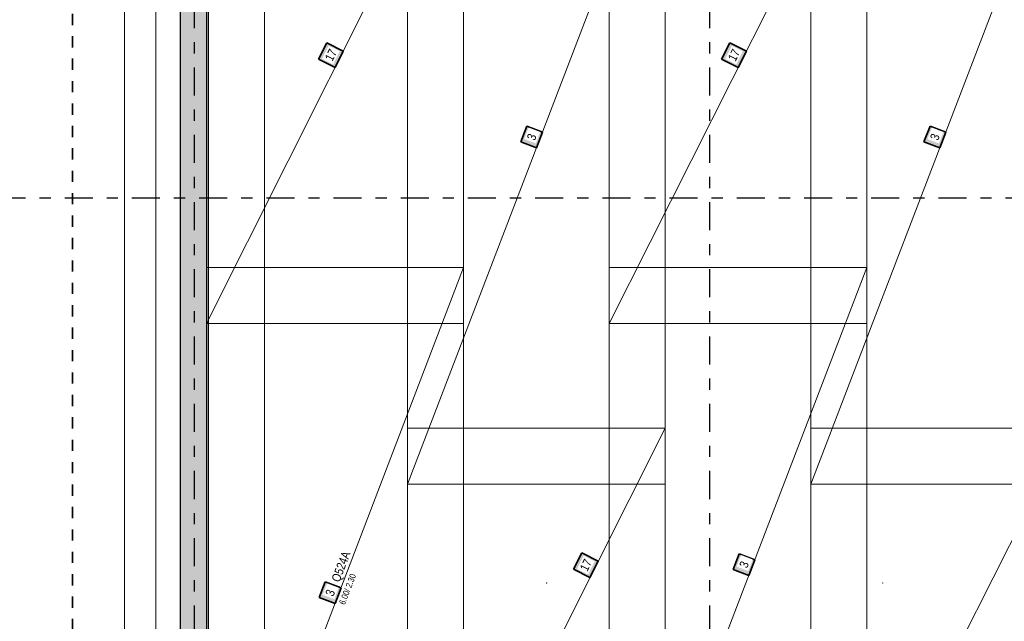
# Model space of a CAD drawing. Header units: millimetres. Extents: x -7.9 to 38.5, y -8.4 to 24.5.
# Tile 14 of 37: x 2.4 to 11.1, y 10.3 to 15.7. Entities that reach past the tile are written whole.
import ezdxf

# ---------------------------------------------------------------- set-up
doc = ezdxf.new("R2010")
doc.units = ezdxf.units.MM
doc.linetypes.add('DASHDOTX2', pattern=[2, 1, -0.5, 0, -0.5])
doc.linetypes.add('HIDDEN', pattern=[0.375, 0.25, -0.125])
for name, color, linetype, lineweight in [('Achsen', 7, 'Continuous', 20), ('Mattenbewehrung', 7, 'Continuous', 20), ('Schraffuren', 7, 'Continuous', 20)]:
    doc.layers.add(name, color=color, linetype=linetype, lineweight=lineweight)
doc.styles.add('Arial Narrow', font='ARIALN.TTF')

msp = doc.modelspace()

# ---------------------------------------------------------------- hatches: boundary and pattern name
at = {"lineweight": 35, "true_color": 0xffffff}
for points in [[(5.099834, 15.451585), (5.025711, 15.304171), (5.173124, 15.230048), (5.247248, 15.377461)], [(8.698182, 15.451629), (8.623966, 15.304262), (8.771333, 15.230046), (8.845549, 15.377413)], [(6.884961, 14.70731), (6.831271, 14.567248), (6.971333, 14.513558), (7.025023, 14.65362)], [(10.484962, 14.707296), (10.431272, 14.567234), (10.571334, 14.513543), (10.625024, 14.653605)], [(7.37615, 10.900711), (7.301934, 10.753344), (7.449301, 10.679128), (7.523517, 10.826495)], [(8.781648, 10.892526), (8.727957, 10.752464), (8.868019, 10.698773), (8.92171, 10.838835)], [(5.086653, 10.640268), (5.033036, 10.500178), (5.173126, 10.44656), (5.226743, 10.58665)]]:
    msp.add_hatch(color=7, dxfattribs=at).paths.add_polyline_path(points)
at = {"layer": 'Schraffuren', "lineweight": 13, "true_color": 0xd7ffd7}
msp.add_hatch(color=254, dxfattribs=at).paths.add_polyline_path([(4.04492, 17.706544), (4.04492, 1.546548), (3.79492, 1.546548), (3.79492, 17.706548)])

# ---------------------------------------------------------------- linework, layer by layer
at = {"color": 2, "linetype": 'HIDDEN', "lineweight": 35, "ltscale": 0.25}
msp.add_line((2.829734, 0.809729), (2.829734, 19.141548), dxfattribs=at)
at = {"color": 9, "linetype": 'Continuous', "lineweight": 0}
for p, q in [((3.294914, 1.546544), (3.294914, 17.706544)), ((4.54492, 5.59655), (4.54492, 17.456544))]:
    msp.add_line(p, q, dxfattribs=at)
at = {"color": 7, "linetype": 'Continuous', "lineweight": 18}
for p, q in [((4.024914, 17.513542), (4.024914, 12.946553)), ((6.321333, 17.513542), (4.024914, 12.946553)), ((5.821333, 17.513557), (5.821333, 11.513559)), ((5.821333, 11.513559), (8.121332, 17.513542)), ((6.321333, 12.946553), (6.321333, 17.513542)), ((7.621334, 17.51354), (7.621334, 12.946551)), ((9.921332, 17.51354), (7.621334, 12.946551)), ((8.121332, 11.513559), (8.121332, 17.513542)), ((9.421335, 17.513541), (9.421335, 11.513546)), ((9.421335, 11.513546), (11.721333, 17.513541)), ((9.921332, 12.946551), (9.921332, 17.51354)), ((6.321332, 13.446554), (4.024914, 13.446554)), ((4.024914, 13.446554), (4.024914, 7.446554)), ((6.321332, 13.446554), (4.024914, 7.446554)), ((6.321332, 7.446554), (6.321332, 13.446554)), ((9.921333, 13.446549), (7.621335, 13.446549)), ((7.621335, 13.446549), (7.621335, 7.446554)), ((9.921333, 13.446549), (7.621335, 7.446554)), ((9.921333, 7.446554), (9.921333, 13.446549)), ((4.024914, 12.946553), (6.321333, 12.946553)), ((6.321333, 12.946553), (6.321333, 12.946553)), ((7.621334, 12.946551), (9.921332, 12.946551)), ((9.921332, 12.946551), (9.921332, 12.946551)), ((8.121332, 12.013545), (5.821333, 12.013545)), ((5.821333, 12.013545), (5.821333, 7.446556)), ((5.821333, 7.446556), (8.121332, 12.013545)), ((8.121332, 7.446556), (8.121332, 12.013545)), ((8.121332, 12.013545), (8.121332, 12.013545)), ((11.721332, 12.013545), (9.421333, 12.013545)), ((9.421333, 12.013545), (9.421333, 7.446556)), ((9.421333, 7.446556), (11.721332, 12.013545)), ((5.821333, 11.513559), (8.121332, 11.513559)), ((9.421335, 11.513546), (11.721333, 11.513546))]:
    msp.add_line(p, q, dxfattribs=at)
at = {"color": 5, "linetype": 'Continuous', "lineweight": 18}
msp.add_line((3.575, 1.761548), (3.575, 17.201534), dxfattribs=at)
at = {"color": 2, "linetype": 'Continuous', "lineweight": 35}
for p, q in [((5.099834, 15.451585), (5.025711, 15.304171)), ((5.247248, 15.377461), (5.099834, 15.451585)), ((8.698182, 15.451629), (8.623966, 15.304262)), ((8.845549, 15.377413), (8.698182, 15.451629)), ((5.025711, 15.304171), (5.173124, 15.230048)), ((5.173124, 15.230048), (5.247248, 15.377461)), ((8.623966, 15.304262), (8.771333, 15.230046)), ((8.771333, 15.230046), (8.845549, 15.377413)), ((6.884961, 14.70731), (6.831271, 14.567248)), ((7.025023, 14.65362), (6.884961, 14.70731)), ((10.484962, 14.707296), (10.431272, 14.567234)), ((10.625024, 14.653605), (10.484962, 14.707296)), ((6.971333, 14.513558), (7.025023, 14.65362)), ((10.571334, 14.513543), (10.625024, 14.653605)), ((6.831271, 14.567248), (6.971333, 14.513558)), ((10.431272, 14.567234), (10.571334, 14.513543)), ((7.37615, 10.900711), (7.301934, 10.753344)), ((7.523517, 10.826495), (7.37615, 10.900711)), ((7.449301, 10.679128), (7.523517, 10.826495)), ((8.781648, 10.892526), (8.727957, 10.752464)), ((8.92171, 10.838835), (8.781648, 10.892526)), ((8.868019, 10.698773), (8.92171, 10.838835)), ((7.301934, 10.753344), (7.449301, 10.679128)), ((8.727957, 10.752464), (8.868019, 10.698773)), ((5.086653, 10.640268), (5.033036, 10.500178)), ((5.226743, 10.58665), (5.086653, 10.640268)), ((5.173126, 10.44656), (5.226743, 10.58665)), ((5.033036, 10.500178), (5.173126, 10.44656))]:
    msp.add_line(p, q, dxfattribs=at)
at = {"color": 9, "linetype": 'Continuous', "lineweight": 0}
for centre in [(7.063191, 10.63034), (10.063191, 10.63034)]:
    msp.add_circle(centre, 0.00111, dxfattribs=at)
at = {"layer": 'Achsen', "color": 3, "linetype": 'DASHDOTX2', "lineweight": 25, "ltscale": 0.25}
for p, q in [((3.919969, 0.580289), (3.919969, 19.628283)), ((8.519969, 0.580289), (8.519969, 19.628283)), ((2.160322, 14.066548), (19.677826, 14.066548))]:
    msp.add_line(p, q, dxfattribs=at)
at = {"layer": 'Mattenbewehrung', "color": 3, "linetype": 'Continuous', "lineweight": 25}
for p, q in [((3.794914, 3.996544), (3.794914, 17.706544)), ((4.04492, 5.59655), (4.04492, 17.456544))]:
    msp.add_line(p, q, dxfattribs=at)

# ---------------------------------------------------------------- next in the draw order: texts
at = {"color": 2, "lineweight": 35, "char_height": 0.07875, "attachment_point": 1, "line_spacing_factor": 0.9, "style": 'Arial Narrow', "bg_fill": 3, "box_fill_scale": 1.2, "bg_fill_color": 256, "bg_fill_true_color": 13158600, "bg_fill_transparency": 0}
for s, insert, rotation in [('17', (5.079013, 15.31418), 63.3053768), ('17', (8.677275, 15.314237), 63.2695427), ('3', (6.882502, 14.601365), 69.026465), ('3', (10.482503, 14.60135), 69.0265065), ('Q524A', (5.138582, 10.660545), 69.0563326), ('17', (7.355243, 10.763319), 63.2695436), ('3', (8.779188, 10.78658), 69.0265065), ('3', (5.084249, 10.534321), 69.0563326)]:
    msp.add_mtext(s, dxfattribs=dict(at, insert=insert, rotation=rotation))

# ---------------------------------------------------------------- next in the draw order: texts
at = {"color": 2, "lineweight": 35, "insert": (5.201144, 10.435837), "char_height": 0.05625, "attachment_point": 1, "rotation": 69.0563326, "line_spacing_factor": 0.9, "style": 'Arial Narrow', "bg_fill": 3, "box_fill_scale": 1.2, "bg_fill_color": 256, "bg_fill_true_color": 13158600, "bg_fill_transparency": 0}
msp.add_mtext(' 6.00/ 2.30', dxfattribs=at)

doc.saveas('drawing.dxf')
